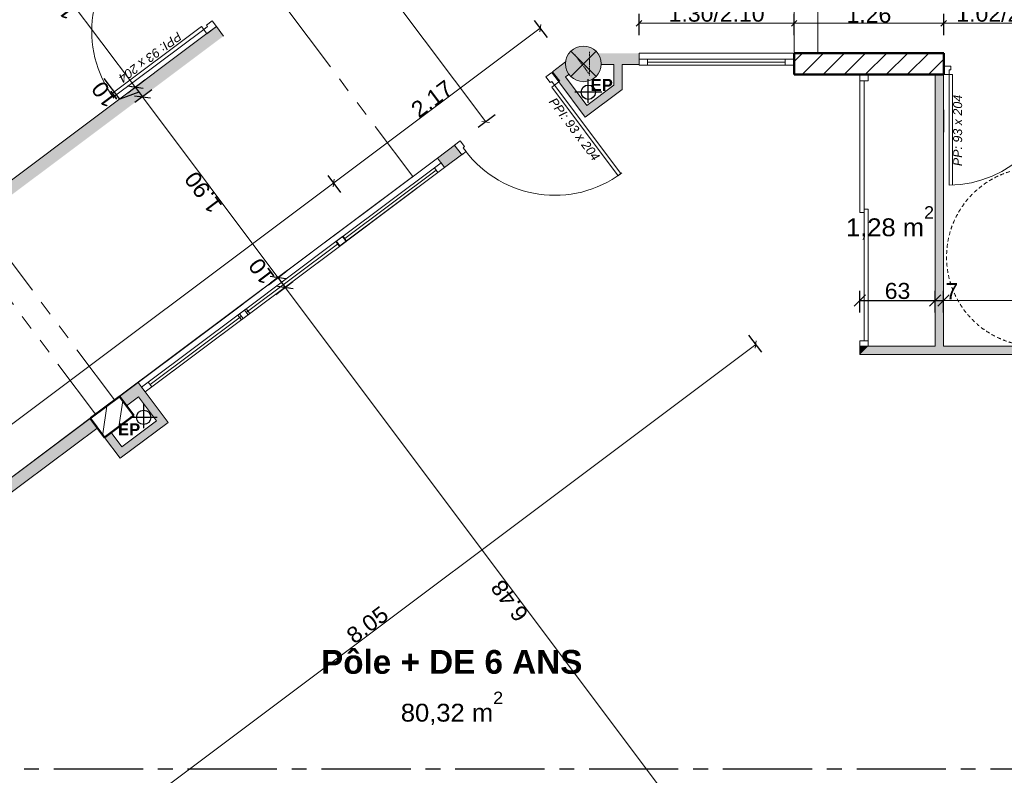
# Model space of a CAD drawing. Extents: x -61922 to 269817, y -51921 to -896.
# Tile 9 of 37: x -45411 to -37133, y -40503 to -34149. Entities that reach past the tile are written whole.
import ezdxf

# ---------------------------------------------------------------- set-up
doc = ezdxf.new("R2010")
doc.units = 0
doc.header["$LTSCALE"] = 0.1
doc.header["$MEASUREMENT"] = 0
for name, pattern in [('AXES2', [1.125, 0.75, -0.125, 0.125, -0.125]), ('Discontinu', [529.166651, 317.499995, -211.666656]), ('FANTOME2', [1.25, 0.625, -0.125, 0.125, -0.125, 0.125, -0.125]), ('Lignes cachées', [195.611112, 141.111112, -54.5])]:
    doc.linetypes.add(name, pattern=pattern)
doc.layers.get('0').update_dxf_attribs({"lineweight": 9})
doc.layers.get('Defpoints').update_dxf_attribs({"lineweight": 9})
for name, color, linetype, lineweight in [('Cloisons', 7, 'Continuous', 9), ('Cotat_ 1_50', 7, 'Continuous', 9), ('Murs Refend', 7, 'Continuous', 9), ('Plomberie Sanitaire', 7, 'Continuous', 9), ('Poteaux', 7, 'Continuous', 9), ('Poutres', 7, 'Continuous', 9), ('Revetement Sols', 7, 'Continuous', 9), ('Texte 2D', 7, 'Continuous', 9), ('Toiture Terrasse', 7, 'Continuous', 9)]:
    doc.layers.add(name, color=color, linetype=linetype, lineweight=lineweight)
doc.styles.add('STYLE_GENERE_2', font='swissc.ttf', dxfattribs={"width": 1.25})
doc.styles.add('STYLE_GENERE_4', font='ariali.ttf')
doc.styles.add('STYLE_GENERE_6', font='arialbd.ttf')
doc.dimstyles.new('COTATION_EN_M', dxfattribs={"dimtxt": 135, "dimasz": 45, "dimexe": 80, "dimexo": 10, "dimgap": 3, "dimtad": 1, "dimlfac": 0.001, "dimzin": 0, "dimdsep": 46, "dimtxsty": 'STYLE_GENERE_2', "dimblk": 'OBLIQUE', "dimcen": 2.5, "dimclrd": 256, "dimclre": 256, "dimclrt": 256, "dimadec": 0, "dimazin": 0, "dimtfac": 1, "dimtix": 1, "dimtmove": 1, "dimatfit": 3, "dimldrblk": 'OBLIQUE', "dimfxl": 100, "dimfxlon": 1, "dimtfillclr": 256, "dimtolj": 1, "dimtzin": 1, "dimlwd": -1, "dimarcsym": 0})
doc.dimstyles.new('COTE CM', dxfattribs={"dimtxt": 135, "dimasz": 95, "dimexe": 80, "dimexo": 10, "dimgap": 10, "dimtad": 1, "dimdec": 0, "dimlfac": 0.1, "dimzin": 0, "dimtxsty": 'STYLE_GENERE_2', "dimblk": 'OBLIQUE', "dimcen": 0.09, "dimclrd": 256, "dimclre": 256, "dimclrt": 256, "dimadec": 0, "dimazin": 0, "dimtfac": 1, "dimtdec": 0, "dimtmove": 1, "dimatfit": 3, "dimfxl": 100, "dimfxlon": 1, "dimtolj": 1, "dimtzin": 0, "dimarcsym": 0})

# ---------------------------------------------------------------- blocks, each defined once
blk = doc.blocks.new('_Oblique')
at = {"color": 0, "linetype": 'ByBlock', "lineweight": -2}
blk.add_line((-0.5, -0.5), (0.5, 0.5), dxfattribs=at)
blk = doc.blocks.new('*D843')
at = {"lineweight": -2, "transparency": 16777216}
for p, q in [((-40204.1, -34279.4), (-40204.1, -34099.4)), ((-38899.2, -34279.4), (-38899.2, -34099.4))]:
    blk.add_line(p, q, dxfattribs=at)
at = {"transparency": 16777216}
blk.add_line((-40204.1, -34179.4), (-38899.2, -34179.4), dxfattribs=at)
at = {"layer": 'Defpoints', "color": 0, "transparency": 16777216}
for p in [(-38899.2, -34179.4), (-40204.1, -34350.8), (-38899.2, -34350.8)]:
    blk.add_point(p, dxfattribs=at)
at = {"transparency": 16777216, "xscale": 45, "yscale": 45, "zscale": 45, "rotation": 180}
blk.add_blockref('_Oblique', (-40204.1, -34179.4), dxfattribs=at)
at = {"transparency": 16777216, "xscale": 45, "yscale": 45, "zscale": 45}
blk.add_blockref('_Oblique', (-38899.2, -34179.4), dxfattribs=at)
at = {"transparency": 16777216, "insert": (-39551.6, -34098.9), "char_height": 135, "attachment_point": 5, "style": 'STYLE_GENERE_2'}
blk.add_mtext('\\A1;1.30/2.10', dxfattribs=at)
blk = doc.blocks.new('*D844')
at = {"lineweight": -2, "transparency": 16777216}
for p, q in [((-38899.2, -34279.4), (-38899.2, -34099.4)), ((-37642.6, -34279.4), (-37642.6, -34099.4))]:
    blk.add_line(p, q, dxfattribs=at)
at = {"transparency": 16777216}
blk.add_line((-38899.2, -34179.4), (-37642.6, -34179.4), dxfattribs=at)
at = {"layer": 'Defpoints', "color": 0, "transparency": 16777216}
for p in [(-37642.6, -34179.4), (-38899.2, -34350.8), (-37642.6, -34350.8)]:
    blk.add_point(p, dxfattribs=at)
at = {"transparency": 16777216, "xscale": 45, "yscale": 45, "zscale": 45, "rotation": 180}
blk.add_blockref('_Oblique', (-38899.2, -34179.4), dxfattribs=at)
at = {"transparency": 16777216, "xscale": 45, "yscale": 45, "zscale": 45}
blk.add_blockref('_Oblique', (-37642.6, -34179.4), dxfattribs=at)
at = {"transparency": 16777216, "insert": (-38270.9, -34107), "char_height": 135, "attachment_point": 5, "style": 'STYLE_GENERE_2'}
blk.add_mtext('\\A1;1.26', dxfattribs=at)
blk = doc.blocks.new('*D845')
at = {"lineweight": -2, "transparency": 16777216}
for p, q in [((-37642.6, -34279.4), (-37642.6, -34099.4)), ((-36622.6, -34279.4), (-36622.6, -34099.4))]:
    blk.add_line(p, q, dxfattribs=at)
at = {"transparency": 16777216}
blk.add_line((-37642.6, -34179.4), (-36622.6, -34179.4), dxfattribs=at)
at = {"layer": 'Defpoints', "color": 0, "transparency": 16777216}
for p in [(-36622.6, -34179.4), (-37642.6, -34350.8), (-36622.6, -34350.8)]:
    blk.add_point(p, dxfattribs=at)
at = {"transparency": 16777216, "xscale": 45, "yscale": 45, "zscale": 45, "rotation": 180}
blk.add_blockref('_Oblique', (-37642.6, -34179.4), dxfattribs=at)
at = {"transparency": 16777216, "xscale": 45, "yscale": 45, "zscale": 45}
blk.add_blockref('_Oblique', (-36622.6, -34179.4), dxfattribs=at)
at = {"transparency": 16777216, "insert": (-37132.6, -34098.9), "char_height": 135, "attachment_point": 5, "style": 'STYLE_GENERE_2'}
blk.add_mtext('\\A1;1.02/2.08', dxfattribs=at)
blk = doc.blocks.new('*D895')
at = {"lineweight": -2, "transparency": 16777216}
for p, q in [((-38346.9, -36610.1), (-38346.9, -36430.1)), ((-37714.1, -36610.1), (-37714.1, -36430.1)), ((-38346.9, -36510.1), (-37714.1, -36510.1))]:
    blk.add_line(p, q, dxfattribs=at)
at = {"layer": 'Defpoints', "color": 0, "transparency": 16777216}
for p in [(-37714.1, -36510.1), (-37714.1, -36894.7), (-38346.9, -36964.7)]:
    blk.add_point(p, dxfattribs=at)
at = {"lineweight": -2, "transparency": 16777216, "xscale": 95, "yscale": 95, "zscale": 95, "rotation": 180}
blk.add_blockref('_Oblique', (-38346.9, -36510.1), dxfattribs=at)
at = {"lineweight": -2, "transparency": 16777216, "xscale": 95, "yscale": 95, "zscale": 95}
blk.add_blockref('_Oblique', (-37714.1, -36510.1), dxfattribs=at)
at = {"transparency": 16777216, "insert": (-38030.5, -36430.8), "char_height": 135, "attachment_point": 5, "style": 'STYLE_GENERE_2'}
blk.add_mtext('\\A1;63', dxfattribs=at)
blk = doc.blocks.new('*D896')
at = {"lineweight": -2, "transparency": 16777216}
for p, q in [((-37714.1, -36610.1), (-37714.1, -36430.1)), ((-37644.1, -36610.1), (-37644.1, -36430.1)), ((-37714.1, -36510.1), (-37644.1, -36510.1))]:
    blk.add_line(p, q, dxfattribs=at)
at = {"layer": 'Defpoints', "color": 0, "transparency": 16777216}
for p in [(-37644.1, -36510.1), (-37714.1, -36894.7), (-37644.1, -36894.7)]:
    blk.add_point(p, dxfattribs=at)
at = {"lineweight": -2, "transparency": 16777216, "xscale": 95, "yscale": 95, "zscale": 95, "rotation": 180}
blk.add_blockref('_Oblique', (-37714.1, -36510.1), dxfattribs=at)
at = {"lineweight": -2, "transparency": 16777216, "xscale": 95, "yscale": 95, "zscale": 95}
blk.add_blockref('_Oblique', (-37644.1, -36510.1), dxfattribs=at)
at = {"transparency": 16777216, "insert": (-37574.5, -36432), "char_height": 135, "attachment_point": 5, "style": 'STYLE_GENERE_2'}
blk.add_mtext('\\A1;7', dxfattribs=at)
blk = doc.blocks.new('*D897')
at = {"lineweight": -2, "transparency": 16777216}
for p, q in [((-37644.1, -36610.1), (-37644.1, -36430.1)), ((-35576.6, -36610.1), (-35576.6, -36430.1))]:
    blk.add_line(p, q, dxfattribs=at)
at = {"transparency": 16777216}
blk.add_line((-37644.1, -36510.1), (-35576.6, -36510.1), dxfattribs=at)
at = {"layer": 'Defpoints', "color": 0, "transparency": 16777216}
for p in [(-35576.6, -36510.1), (-37644.1, -36894.7), (-35576.6, -36894.7)]:
    blk.add_point(p, dxfattribs=at)
at = {"transparency": 16777216, "xscale": 45, "yscale": 45, "zscale": 45, "rotation": 180}
blk.add_blockref('_Oblique', (-37644.1, -36510.1), dxfattribs=at)
at = {"transparency": 16777216, "xscale": 45, "yscale": 45, "zscale": 45}
blk.add_blockref('_Oblique', (-35576.6, -36510.1), dxfattribs=at)
at = {"transparency": 16777216, "insert": (-36610.4, -36437.7), "char_height": 135, "attachment_point": 5, "style": 'STYLE_GENERE_2'}
blk.add_mtext('\\A1;2.07', dxfattribs=at)
blk = doc.blocks.new('*D925')
at = {"lineweight": -2, "ltscale": 10, "transparency": 16777216}
for p, q in [((-42710.6, -35601.9), (-42818.6, -35457.9)), ((-49563.8, -40740), (-49671.7, -40596))]:
    blk.add_line(p, q, dxfattribs=at)
at = {"ltscale": 10, "transparency": 16777216}
blk.add_line((-49623.8, -40660), (-42770.6, -35521.9), dxfattribs=at)
at = {"layer": 'Defpoints', "color": 0, "ltscale": 10, "transparency": 16777216}
for p in [(-42770.6, -35521.9), (-42557.4, -35806.2), (-49410.6, -40944.3)]:
    blk.add_point(p, dxfattribs=at)
at = {"ltscale": 10, "transparency": 16777216, "xscale": 45, "yscale": 45, "zscale": 45}
for p, rotation in [((-42770.6, -35521.9), 36.86038092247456), ((-49623.8, -40660), 216.8603809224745)]:
    blk.add_blockref('_Oblique', p, dxfattribs=dict(at, rotation=rotation))
at = {"ltscale": 10, "transparency": 16777216, "insert": (-46240.5, -38033.1), "char_height": 135, "attachment_point": 5, "rotation": 36.86038, "style": 'STYLE_GENERE_2'}
blk.add_mtext('\\A1;8.57', dxfattribs=at)
blk = doc.blocks.new('*D937')
at = {"lineweight": -2, "ltscale": 10, "transparency": 16777216}
for p, q in [((-45537.1, -33086.2), (-45681.1, -33194.2)), ((-44358.7, -34658), (-44502.7, -34766))]:
    blk.add_line(p, q, dxfattribs=at)
at = {"ltscale": 10, "transparency": 16777216}
blk.add_line((-45617.1, -33146.2), (-44438.7, -34718), dxfattribs=at)
at = {"layer": 'Defpoints', "color": 0, "ltscale": 10, "transparency": 16777216}
for p in [(-44484.7, -32297.1), (-43836.6, -34266.6), (-44438.7, -34718)]:
    blk.add_point(p, dxfattribs=at)
at = {"ltscale": 10, "transparency": 16777216, "xscale": 45, "yscale": 45, "zscale": 45}
for p, rotation in [((-45617.1, -33146.2), 126.8603809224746), ((-44438.7, -34718), 306.8603809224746)]:
    blk.add_blockref('_Oblique', p, dxfattribs=dict(at, rotation=rotation))
at = {"ltscale": 10, "transparency": 16777216, "insert": (-45085.8, -33975.5), "char_height": 135, "attachment_point": 5, "rotation": 126.86038, "style": 'STYLE_GENERE_2'}
blk.add_mtext('\\A1;1.96', dxfattribs=at)
blk = doc.blocks.new('*D938')
at = {"lineweight": -2, "ltscale": 10, "transparency": 16777216}
for p, q in [((-44569.9, -34816.9), (-44699.7, -34643.8)), ((-44358.7, -34658), (-44502.7, -34766)), ((-44408.8, -34757.8), (-44569.9, -34816.9)), ((-44299, -34737.7), (-44443, -34845.6)), ((-44438.7, -34718), (-44379, -34797.6))]:
    blk.add_line(p, q, dxfattribs=at)
at = {"layer": 'Defpoints', "color": 0, "ltscale": 10, "transparency": 16777216}
for p in [(-43836.6, -34266.6), (-43697, -34286.3), (-44379, -34797.6)]:
    blk.add_point(p, dxfattribs=at)
at = {"lineweight": -2, "ltscale": 10, "transparency": 16777216, "xscale": 95, "yscale": 95, "zscale": 95}
for p, rotation in [((-44438.7, -34718), 126.8603809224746), ((-44379, -34797.6), 306.8603809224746)]:
    blk.add_blockref('_Oblique', p, dxfattribs=dict(at, rotation=rotation))
at = {"ltscale": 10, "transparency": 16777216, "insert": (-44698.2, -34777.9), "char_height": 135, "attachment_point": 5, "rotation": 126.86038, "style": 'STYLE_GENERE_2'}
blk.add_mtext('\\A1;10', dxfattribs=at)
blk = doc.blocks.new('*D939')
at = {"lineweight": -2, "ltscale": 10, "transparency": 16777216}
for p, q in [((-44299, -34737.7), (-44443, -34845.6)), ((-43159.4, -36257.6), (-43303.4, -36365.6))]:
    blk.add_line(p, q, dxfattribs=at)
at = {"ltscale": 10, "transparency": 16777216}
blk.add_line((-44379, -34797.6), (-43239.4, -36317.6), dxfattribs=at)
at = {"layer": 'Defpoints', "color": 0, "ltscale": 10, "transparency": 16777216}
for p in [(-43697, -34286.3), (-42557.4, -35806.2), (-43239.4, -36317.6)]:
    blk.add_point(p, dxfattribs=at)
at = {"ltscale": 10, "transparency": 16777216, "xscale": 45, "yscale": 45, "zscale": 45}
for p, rotation in [((-44379, -34797.6), 126.8603809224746), ((-43239.4, -36317.6), 306.8603809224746)]:
    blk.add_blockref('_Oblique', p, dxfattribs=dict(at, rotation=rotation))
at = {"ltscale": 10, "transparency": 16777216, "insert": (-43867.1, -35601), "char_height": 135, "attachment_point": 5, "rotation": 126.86038, "style": 'STYLE_GENERE_2'}
blk.add_mtext('\\A1;1.90', dxfattribs=at)
blk = doc.blocks.new('*D940')
at = {"lineweight": -2, "ltscale": 10, "transparency": 16777216}
for p, q in [((-43319.4, -36377.6), (-43175.4, -36269.6)), ((-43239.4, -36317.6), (-43177.9, -36399.6)), ((-43257.9, -36459.6), (-43113.9, -36351.7))]:
    blk.add_line(p, q, dxfattribs=at)
at = {"layer": 'Defpoints', "color": 0, "ltscale": 10, "transparency": 16777216}
for p in [(-43177.9, -36399.6), (-44415.9, -37199.6), (-44354.3, -37281.7)]:
    blk.add_point(p, dxfattribs=at)
at = {"lineweight": -2, "ltscale": 10, "transparency": 16777216, "xscale": 95, "yscale": 95, "zscale": 95}
for p, rotation in [((-43239.4, -36317.6), 126.8603809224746), ((-43177.9, -36399.6), 306.8603809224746)]:
    blk.add_blockref('_Oblique', p, dxfattribs=dict(at, rotation=rotation))
at = {"ltscale": 10, "transparency": 16777216, "insert": (-43377.7, -36265.3), "char_height": 135, "attachment_point": 5, "rotation": 126.86038, "style": 'STYLE_GENERE_2'}
blk.add_mtext('\\A1;10', dxfattribs=at)
blk = doc.blocks.new('*D941')
at = {"lineweight": -2, "ltscale": 10, "transparency": 16777216}
for p, q in [((-43257.9, -36459.6), (-43113.9, -36351.7)), ((-39210.3, -41524.8), (-39354.4, -41632.8))]:
    blk.add_line(p, q, dxfattribs=at)
at = {"ltscale": 10, "transparency": 16777216}
blk.add_line((-43177.9, -36399.6), (-39290.4, -41584.8), dxfattribs=at)
at = {"layer": 'Defpoints', "color": 0, "ltscale": 10, "transparency": 16777216}
for p in [(-44354.3, -37281.7), (-39068.2, -41418.2), (-39290.4, -41584.8)]:
    blk.add_point(p, dxfattribs=at)
at = {"ltscale": 10, "transparency": 16777216, "xscale": 45, "yscale": 45, "zscale": 45}
for p, rotation in [((-43177.9, -36399.6), 126.8603809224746), ((-39290.4, -41584.8), 306.8603809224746)]:
    blk.add_blockref('_Oblique', p, dxfattribs=dict(at, rotation=rotation))
at = {"ltscale": 10, "transparency": 16777216, "insert": (-41292, -39035.6), "char_height": 135, "attachment_point": 5, "rotation": 126.86038, "style": 'STYLE_GENERE_2'}
blk.add_mtext('\\A1;6.48', dxfattribs=at)
blk = doc.blocks.new('*D945')
at = {"lineweight": -2, "ltscale": 10, "transparency": 16777216}
for p, q in [((-49175.8, -32475.2), (-49319.8, -32583.2)), ((-46395, -36184.1), (-46539, -36292.1))]:
    blk.add_line(p, q, dxfattribs=at)
at = {"ltscale": 10, "transparency": 16777216}
blk.add_line((-49255.8, -32535.2), (-46475, -36244.1), dxfattribs=at)
at = {"layer": 'Defpoints', "color": 0, "ltscale": 10, "transparency": 16777216}
for p in [(671.9, -896.2), (-48934.3, -32294.2), (-46475, -36244.1)]:
    blk.add_point(p, dxfattribs=at)
at = {"ltscale": 10, "transparency": 16777216, "xscale": 45, "yscale": 45, "zscale": 45}
for p, rotation in [((-49255.8, -32535.2), 126.8603809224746), ((-46475, -36244.1), 306.8603809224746)]:
    blk.add_blockref('_Oblique', p, dxfattribs=dict(at, rotation=rotation))
at = {"ltscale": 10, "transparency": 16777216, "insert": (-47923.2, -34433), "char_height": 135, "attachment_point": 5, "rotation": 126.86038, "style": 'STYLE_GENERE_2'}
blk.add_mtext('\\A1;4.64', dxfattribs=at)
blk = doc.blocks.new('*D946')
at = {"lineweight": -2, "ltscale": 10, "transparency": 16777216}
for p, q in [((-40974, -34299.9), (-41081.9, -34155.9)), ((-42710.6, -35601.9), (-42818.6, -35457.9))]:
    blk.add_line(p, q, dxfattribs=at)
at = {"ltscale": 10, "transparency": 16777216}
blk.add_line((-42770.6, -35521.9), (-41034, -34219.9), dxfattribs=at)
at = {"layer": 'Defpoints', "color": 0, "ltscale": 10, "transparency": 16777216}
for p in [(-41034, -34219.9), (-40820.8, -34504.2), (-42557.4, -35806.2)]:
    blk.add_point(p, dxfattribs=at)
at = {"ltscale": 10, "transparency": 16777216, "xscale": 45, "yscale": 45, "zscale": 45}
for p, rotation in [((-41034, -34219.9), 36.86038092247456), ((-42770.6, -35521.9), 216.8603809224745)]:
    blk.add_blockref('_Oblique', p, dxfattribs=dict(at, rotation=rotation))
at = {"ltscale": 10, "transparency": 16777216, "insert": (-41944.9, -34814.1), "char_height": 135, "attachment_point": 5, "rotation": 36.86038, "style": 'STYLE_GENERE_2'}
blk.add_mtext('\\A1;2.17', dxfattribs=at)
blk = doc.blocks.new('*D949')
at = {"lineweight": -2, "ltscale": 10, "transparency": 16777216}
for p, q in [((-43888.6, -31979.9), (-43744.6, -31871.9)), ((-41413.1, -34948.3), (-41557.1, -35056.3))]:
    blk.add_line(p, q, dxfattribs=at)
at = {"ltscale": 10, "transparency": 16777216}
blk.add_line((-43808.6, -31919.9), (-41493.1, -35008.3), dxfattribs=at)
at = {"layer": 'Defpoints', "color": 0, "ltscale": 10, "transparency": 16777216}
for p in [(-44423.2, -32380.7), (-41147.1, -34748.8), (-41493.1, -35008.3)]:
    blk.add_point(p, dxfattribs=at)
at = {"ltscale": 10, "transparency": 16777216, "xscale": 45, "yscale": 45, "zscale": 45}
for p, rotation in [((-43808.6, -31919.9), 126.8603809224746), ((-41493.1, -35008.3), 306.8603809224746)]:
    blk.add_blockref('_Oblique', p, dxfattribs=dict(at, rotation=rotation))
at = {"ltscale": 10, "transparency": 16777216, "insert": (-42708.7, -33507.5), "char_height": 135, "attachment_point": 5, "rotation": 126.86038, "style": 'STYLE_GENERE_2'}
blk.add_mtext('\\A1;3.86', dxfattribs=at)
blk = doc.blocks.new('*D955')
at = {"lineweight": -2, "ltscale": 10, "transparency": 16777216}
for p, q in [((-39282.5, -36800.6), (-39174.6, -36944.6)), ((-45605.2, -41790.9), (-45713.2, -41646.9))]:
    blk.add_line(p, q, dxfattribs=at)
at = {"ltscale": 10, "transparency": 16777216}
blk.add_line((-45665.2, -41710.9), (-39222.6, -36880.6), dxfattribs=at)
at = {"layer": 'Defpoints', "color": 0, "ltscale": 10, "transparency": 16777216}
for p in [(-40656.3, -34968.3), (-39222.6, -36880.6), (-45499.5, -41931.9)]:
    blk.add_point(p, dxfattribs=at)
at = {"ltscale": 10, "transparency": 16777216, "xscale": 45, "yscale": 45, "zscale": 45}
for p, rotation in [((-39222.6, -36880.6), 36.86038092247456), ((-45665.2, -41710.9), 216.8603809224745)]:
    blk.add_blockref('_Oblique', p, dxfattribs=dict(at, rotation=rotation))
at = {"ltscale": 10, "transparency": 16777216, "insert": (-42487.2, -39237.9), "char_height": 135, "attachment_point": 5, "rotation": 36.86038, "style": 'STYLE_GENERE_2'}
blk.add_mtext('\\A1;8.05', dxfattribs=at)

msp = doc.modelspace()

# ---------------------------------------------------------------- hatches: boundary and pattern name
at = {"layer": 'Cloisons', "linetype": 'Continuous', "lineweight": 60}
for points in [[(-45812.18, -35747.174), (-45752.193, -35827.184), (-43696.983, -34286.309), (-43836.897, -34266.224)], [(-43836.897, -34266.224), (-43696.983, -34286.309), (-43756.556, -34206.679), (-43836.628, -34266.584)], [(-40521.653, -34526.671), (-40521.653, -34520.243), (-40522.672, -34526.671)], [(-40344.74, -34734.73), (-40344.74, -34526.671), (-40414.74, -34526.671), (-40414.74, -34699.723)], [(-40878.241, -34672.276), (-40656.29, -34968.312), (-40642.274, -34870.315), (-40822.234, -34630.285)], [(-40414.74, -34699.723), (-40642.274, -34870.315), (-40656.29, -34968.312), (-40344.74, -34734.73)], [(-38276.935, -36893.37), (-38346.935, -36893.37), (-38346.935, -36964.662), (-38276.935, -36894.662)], [(-38276.935, -36894.662), (-38346.935, -36964.662), (-36380.551, -36964.662), (-36380.551, -36894.662)], [(-44572.543, -37317.059), (-44512.556, -37397.069), (-44355.94, -37279.647), (-44415.926, -37199.637)], [(-44411.947, -37321.638), (-44261.98, -37521.663), (-44163.982, -37535.679), (-44355.94, -37279.647)], [(-45681.478, -38148.473), (-45621.491, -38228.482), (-44752.586, -37577.029), (-44812.573, -37497.019)], [(-44261.98, -37521.663), (-44552.673, -37739.607), (-44566.689, -37837.605), (-44163.982, -37535.679)], [(-44698.66, -37661.583), (-44697.715, -37662.844), (-44691.654, -37658.299), (-44692.599, -37657.039)]]:
    msp.add_hatch(color=7, dxfattribs=at).paths.add_polyline_path(points, flags=0)
for points in [[(-40563.604, -34430.797), (-40520.612, -34530.797), (-40204.062, -34530.797), (-40204.062, -34430.797)], [(-40853.025, -34528.386), (-40793.038, -34608.396), (-40793.02, -34608.382), (-40774.336, -34594.374), (-40821.653, -34520.243), (-40811.027, -34496.898)], [(-40938.228, -34592.266), (-40878.241, -34672.276), (-40793.038, -34608.396), (-40853.025, -34528.386)], [(-37644.128, -36894.662), (-37642.558, -34610.797), (-37714.128, -34610.797), (-37714.128, -36894.662)], [(-41898.347, -35312.106), (-41838.36, -35392.116), (-41694.342, -35284.14), (-41754.329, -35204.13)], [(-44642.963, -37619.255), (-44698.88, -37661.096), (-44566.689, -37837.605), (-44552.673, -37739.607)]]:
    msp.add_hatch(color=7, dxfattribs=at).paths.add_polyline_path(points)
at = {"layer": 'Murs Refend', "linetype": 'Continuous', "lineweight": 9}
h = msp.add_hatch(dxfattribs=at)
h.set_pattern_fill('ANSI31', scale=1000, style=0)
h.set_pattern_definition([(45, (-49431.77, -45033.68), (-88.3883, 88.3883), [])])
h.paths.add_polyline_path([(-37642.558, -34610.797), (-37642.558, -34430.797), (-38899.181, -34430.797), (-38899.181, -34610.797)], flags=0)
at = {"layer": 'Poteaux', "linetype": 'Continuous', "lineweight": 15}
msp.add_hatch(color=7, dxfattribs=at).paths.add_polyline_path([(-40521.653, -34520.243, 0.41421356), (-40671.653, -34370.243, 0.41421356), (-40821.653, -34520.243, 0.41421356), (-40671.653, -34670.243, 0.41421356)], flags=0)
h = msp.add_hatch(dxfattribs=at)
h.set_pattern_fill('ANSI31', scale=1000, style=0)
h.set_pattern_definition([(81.8604, (-49431.77, -45033.68), (-123.7407, 17.6982), [])])
h.paths.add_polyline_path([(-44451.624, -37478.339), (-44571.598, -37318.319), (-44811.627, -37498.28), (-44691.654, -37658.299)], flags=0)

# ---------------------------------------------------------------- linework, layer by layer
at = {"lineweight": 50}
for p, q in [((-38899.181, -34430.797), (-38899.181, -34610.797)), ((-37642.558, -34430.797), (-38899.181, -34430.797)), ((-37642.558, -34610.797), (-37642.558, -34430.797)), ((-38899.181, -34610.797), (-37642.558, -34610.797)), ((-44572.543, -37317.059), (-44812.573, -37497.019)), ((-44451.624, -37478.339), (-44572.543, -37317.059)), ((-44698.695, -37661.28), (-44451.624, -37478.339)), ((-44818.847, -37500.705), (-44697.928, -37661.986))]:
    msp.add_line(p, q, dxfattribs=at)
at = {"linetype": 'AXES2', "lineweight": 30, "ltscale": 10000}
msp.add_line((-22998.781, -40452.808), (-60982.99, -40452.808), dxfattribs=at)
at = {"layer": 'Cloisons'}
for p, q in [((-43792.499, -34158.637), (-43840.542, -34194.579)), ((-43756.556, -34206.679), (-43792.499, -34158.637)), ((-44641.553, -34775.114), (-43881.556, -34206.53)), ((-43863.585, -34230.552), (-44624.221, -34799.614)), ((-43881.556, -34206.53), (-43863.585, -34230.552)), ((-43831.556, -34206.59), (-43863.585, -34230.552)), ((-43863.585, -34230.552), (-43836.628, -34266.584)), ((-43840.542, -34194.579), (-43831.556, -34206.59)), ((-43756.556, -34206.679), (-43836.628, -34266.584)), ((-43836.628, -34266.584), (-43828.621, -34260.594)), ((-43828.621, -34260.594), (-43764.564, -34212.67)), ((-43764.564, -34212.67), (-43756.556, -34206.679)), ((-38904.062, -34430.797), (-40204.062, -34430.797)), ((-40204.062, -34430.797), (-38904.062, -34430.797)), ((-40134.062, -34480.797), (-38974.062, -34480.797)), ((-40134.062, -34505.797), (-38974.062, -34505.797)), ((-40938.228, -34592.266), (-40986.234, -34628.258)), ((-40134.062, -34530.797), (-38974.062, -34530.797)), ((-40986.234, -34628.258), (-40950.241, -34676.264)), ((-40938.24, -34667.266), (-40914.245, -34699.27)), ((-40914.245, -34699.27), (-40878.241, -34672.276)), ((-38346.935, -34663.643), (-38346.935, -34610.797)), ((-38331.935, -34663.643), (-38346.935, -34663.643)), ((-38311.935, -34663.643), (-38346.935, -34663.643)), ((-38346.935, -34663.643), (-38346.935, -35771.007)), ((-38276.935, -34663.643), (-38331.935, -34663.643)), ((-38311.935, -35771.007), (-38311.935, -34663.643)), ((-38276.935, -34610.797), (-38276.935, -34663.643)), ((-40380.372, -35461.358), (-40938.248, -34717.266)), ((-40914.245, -34699.27), (-40356.369, -35443.362)), ((-41754.329, -35204.13), (-41706.323, -35168.138)), ((-41706.323, -35168.138), (-41670.331, -35216.144)), ((-41658.338, -35257.146), (-41694.342, -35284.14)), ((-41670.331, -35216.144), (-41682.333, -35225.142)), ((-41682.333, -35225.142), (-41658.338, -35257.146)), ((-41898.347, -35312.106), (-42778.457, -35971.96)), ((-42778.457, -35971.96), (-41898.347, -35312.106)), ((-41898.347, -35312.106), (-42778.457, -35971.96)), ((-42718.47, -36051.97), (-41838.36, -35392.116)), ((-41924.361, -35394.102), (-42692.456, -35969.974)), ((-41909.364, -35414.104), (-42677.46, -35989.977)), ((-41894.367, -35434.107), (-42662.463, -36009.979)), ((-40356.369, -35443.362), (-40380.372, -35461.358)), ((-38311.935, -35741.007), (-38311.935, -36848.37)), ((-38276.935, -36848.37), (-38276.935, -35741.007)), ((-42727.142, -35933.487), (-43607.251, -36593.341)), ((-43607.251, -36593.341), (-42727.142, -35933.487)), ((-42727.142, -35933.487), (-43607.251, -36593.341)), ((-42697.148, -35973.492), (-42753.155, -36015.483)), ((-42692.456, -35969.974), (-42748.463, -36011.965)), ((-42718.47, -36051.97), (-42662.463, -36009.979)), ((-42667.155, -36013.497), (-42697.148, -35973.492)), ((-42662.463, -36009.979), (-42692.456, -35969.974)), ((-43547.264, -36673.351), (-42667.155, -36013.497)), ((-42753.155, -36015.483), (-43521.251, -36591.355)), ((-42738.158, -36035.485), (-43506.254, -36611.357)), ((-42723.162, -36055.488), (-43491.257, -36631.36)), ((-42753.155, -36015.483), (-42723.162, -36055.488)), ((-42748.463, -36011.965), (-42718.47, -36051.97)), ((-42723.162, -36055.488), (-42667.155, -36013.497)), ((-43535.817, -36539.784), (-44415.926, -37199.637)), ((-43535.817, -36539.784), (-44415.926, -37199.637)), ((-43561.83, -36621.779), (-43505.823, -36579.788)), ((-43505.823, -36579.788), (-43475.83, -36619.793)), ((-44355.94, -37279.647), (-43475.83, -36619.793)), ((-44329.926, -37197.652), (-43561.83, -36621.779)), ((-44314.929, -37217.654), (-43546.834, -36641.782)), ((-44299.933, -37237.657), (-43531.837, -36661.784)), ((-43521.251, -36591.355), (-43577.258, -36633.346)), ((-43577.258, -36633.346), (-43547.264, -36673.351)), ((-43531.837, -36661.784), (-43561.83, -36621.779)), ((-43547.264, -36673.351), (-43491.257, -36631.36)), ((-43475.83, -36619.793), (-43531.837, -36661.784)), ((-43491.257, -36631.36), (-43521.251, -36591.355)), ((-38331.935, -36848.37), (-38346.935, -36848.37)), ((-38346.935, -36848.37), (-38346.935, -36893.37)), ((-38276.935, -36848.37), (-38331.935, -36848.37)), ((-38311.935, -36848.37), (-38276.935, -36848.37)), ((-38276.935, -36893.37), (-38276.935, -36848.37))]:
    msp.add_line(p, q, dxfattribs=at)
at = {"layer": 'Cloisons', "color": 7, "linetype": 'Continuous'}
for p, q in [((-43836.897, -34266.224), (-45812.18, -35747.174)), ((-43696.983, -34286.309), (-43756.556, -34206.679)), ((-40204.062, -34530.797), (-40204.062, -34430.797)), ((-38899.181, -34430.797), (-38904.062, -34430.797)), ((-38899.181, -34530.797), (-38899.181, -34430.797)), ((-40820.795, -34504.222), (-40930.227, -34586.267)), ((-40870.24, -34666.277), (-40930.227, -34586.267)), ((-40521.791, -34526.671), (-40414.74, -34526.671)), ((-40414.74, -34526.671), (-40414.74, -34699.723)), ((-40344.74, -34734.73), (-40344.74, -34526.671)), ((-40344.74, -34526.671), (-40205.103, -34526.671)), ((-38904.062, -34530.797), (-38899.181, -34530.797)), ((-40878.241, -34672.276), (-40656.29, -34968.312)), ((-40822.234, -34630.285), (-40793.024, -34608.385)), ((-40642.274, -34870.315), (-40822.234, -34630.285)), ((-37714.128, -34618.862), (-37714.128, -36894.662)), ((-37644.128, -36894.662), (-37644.128, -34618.862)), ((-40656.29, -34968.312), (-40344.74, -34734.73)), ((-40414.74, -34699.723), (-40642.274, -34870.315)), ((-41746.328, -35198.131), (-41898.347, -35312.106)), ((-41838.36, -35392.116), (-41898.347, -35312.106)), ((-41838.36, -35392.116), (-41686.341, -35278.141)), ((-38346.935, -36893.37), (-38276.935, -36893.37)), ((-38346.935, -36893.37), (-38346.935, -36964.662)), ((-38276.935, -36894.662), (-38276.935, -36893.37)), ((-37714.128, -36894.662), (-38276.935, -36894.662)), ((-36309.302, -36894.662), (-37644.128, -36894.662)), ((-38346.935, -36964.662), (-36380.551, -36964.662)), ((-44415.926, -37199.637), (-45681.478, -38148.473)), ((-44355.94, -37279.647), (-44415.926, -37199.637)), ((-44512.556, -37397.069), (-44411.947, -37321.638)), ((-44411.947, -37321.638), (-44261.98, -37521.663)), ((-44163.982, -37535.679), (-44355.94, -37279.647)), ((-45621.491, -38228.482), (-44752.586, -37577.029)), ((-44566.689, -37837.605), (-44163.982, -37535.679)), ((-44261.98, -37521.663), (-44552.673, -37739.607)), ((-44692.599, -37657.039), (-44698.66, -37661.583)), ((-44698.66, -37661.583), (-44566.689, -37837.605)), ((-44552.673, -37739.607), (-44641.708, -37620.853))]:
    msp.add_line(p, q, dxfattribs=at)
at = {"layer": 'Cloisons', "color": 59, "linetype": 'Continuous', "lineweight": 20}
for p, q in [((-40204.062, -34530.797), (-40204.062, -34480.797)), ((-40204.062, -34480.797), (-40134.062, -34480.797)), ((-40134.062, -34480.797), (-40134.062, -34530.797)), ((-38974.062, -34530.797), (-38974.062, -34480.797)), ((-38974.062, -34480.797), (-38899.181, -34480.797)), ((-40932.229, -34600.267), (-40938.228, -34592.266)), ((-40884.24, -34664.275), (-40932.229, -34600.267)), ((-40134.062, -34530.797), (-40204.062, -34530.797)), ((-38904.062, -34530.797), (-38974.062, -34530.797)), ((-40950.241, -34676.264), (-40938.24, -34667.266)), ((-40878.241, -34672.276), (-40884.24, -34664.275)), ((-40938.248, -34717.266), (-40914.245, -34699.27)), ((-41748.331, -35212.131), (-41754.329, -35204.13)), ((-41700.341, -35276.139), (-41748.331, -35212.131)), ((-41694.342, -35284.14), (-41700.341, -35276.139)), ((-41868.354, -35352.111), (-41924.361, -35394.102)), ((-41924.361, -35394.102), (-41894.367, -35434.107)), ((-41894.367, -35434.107), (-41838.36, -35392.116)), ((-41838.36, -35392.116), (-41868.354, -35352.111)), ((-38276.935, -35741.007), (-38311.935, -35741.007)), ((-38346.935, -35771.007), (-38311.935, -35771.007)), ((-38346.935, -36893.37), (-38336.935, -36893.37)), ((-38336.935, -36893.37), (-38286.935, -36893.37)), ((-38286.935, -36893.37), (-38276.935, -36893.37)), ((-44385.933, -37239.642), (-44329.926, -37197.652)), ((-44355.94, -37279.647), (-44385.933, -37239.642)), ((-44299.933, -37237.657), (-44355.94, -37279.647)), ((-44329.926, -37197.652), (-44299.933, -37237.657))]:
    msp.add_line(p, q, dxfattribs=at)
at = {"layer": 'Cloisons'}
for centre, start, end in [((-43865.602, -34244.55), 126.8016247, 216.8016247), ((-40912.739, -34685.7), 216.8603809, 306.8603809)]:
    msp.add_arc(centre, 940, start, end, dxfattribs=at)
at = {"layer": 'Cotat_ 1_50', "color": 7, "linetype": 'Continuous', "lineweight": 20}
msp.add_line((-37642.558, -34907.857), (-37642.558, -35095.357), dxfattribs=at)
msp.add_line((-37642.558, -34907.857), (-37642.558, -35095.357), dxfattribs=at)
at = {"layer": 'Murs Refend', "color": 7, "linetype": 'Continuous'}
for p, q in [((-37642.558, -34430.797), (-38899.181, -34430.797)), ((-38899.181, -34430.797), (-38899.181, -34610.797)), ((-37642.558, -34430.797), (-37642.558, -34610.797)), ((-38899.181, -34610.797), (-37642.558, -34610.797))]:
    msp.add_line(p, q, dxfattribs=at)
at = {"layer": 'Murs Refend', "color": 59, "linetype": 'Continuous', "lineweight": 20}
for p, q in [((-37642.558, -34550.797), (-37642.558, -34540.797)), ((-37642.558, -34600.797), (-37642.558, -34550.797)), ((-37642.558, -34610.797), (-37642.558, -34600.797))]:
    msp.add_line(p, q, dxfattribs=at)
at = {"layer": 'Murs Refend'}
for p, q in [((-37642.558, -34540.797), (-37582.558, -34540.797)), ((-37582.558, -34570.797), (-37597.558, -34570.797)), ((-37597.558, -34570.797), (-37597.558, -34610.797)), ((-37582.558, -34540.797), (-37582.558, -34570.797)), ((-37597.558, -34610.797), (-37642.558, -34610.797)), ((-37567.558, -34610.797), (-37597.558, -34610.797)), ((-37597.558, -34610.797), (-37597.558, -35540.797)), ((-37567.558, -35540.797), (-37567.558, -34610.797))]:
    msp.add_line(p, q, dxfattribs=at)
msp.add_arc((-37607.799, -34601.128), 940.24, 270.6240368, 359.9938913, dxfattribs=at)
at = {"layer": 'Plomberie Sanitaire', "linetype": 'Discontinu'}
msp.add_circle((-36868.129, -36143.688), 750, dxfattribs=at)
at = {"layer": 'Poteaux', "color": 7, "linetype": 'Continuous', "lineweight": 20}
for p, q in [((-40565.587, -34626.309), (-40777.719, -34414.177)), ((-40565.587, -34414.177), (-40777.719, -34626.309))]:
    msp.add_line(p, q, dxfattribs=at)
at = {"layer": 'Poteaux', "color": 7, "linetype": 'Continuous'}
msp.add_circle((-40671.653, -34520.243), 150, dxfattribs=at)
at = {"layer": 'Poutres', "color": 7, "linetype": 'FANTOME2', "ltscale": 10000}
for p, q in [((-38900.222, -27755.357), (-38900.222, -34418.471)), ((-38700.222, -27755.357), (-38700.222, -34418.533)), ((-46172.926, -30045.591), (-42106.792, -35468.385)), ((-48678.693, -31924.253), (-44612.552, -37347.055)), ((-48838.707, -32044.235), (-44772.572, -37467.029))]:
    msp.add_line(p, q, dxfattribs=at)
at = {"layer": 'Poutres', "color": 7, "linetype": 'Lignes cachées', "lineweight": 20}
for p, q in [((-40620.371, -34417.936), (-40620.433, -34617.936)), ((-40742.511, -34445.529), (-40622.538, -34605.549))]:
    msp.add_line(p, q, dxfattribs=at)
at = {"layer": 'Poutres'}
for p, q in [((-42106.792, -35468.385), (-44612.552, -37347.055)), ((-44772.572, -37467.029), (-47773.034, -39716.597))]:
    msp.add_line(p, q, dxfattribs=at)
at = {"layer": 'Toiture Terrasse', "color": 7, "linetype": 'Continuous', "lineweight": 25}
for p, q in [((-40630.759, -34848.57), (-40630.759, -34649.148)), ((-40516.963, -34758.921), (-40744.556, -34758.921)), ((-44368.565, -37582.68), (-44368.565, -37383.258)), ((-44254.768, -37493.031), (-44482.362, -37493.031))]:
    msp.add_line(p, q, dxfattribs=at)
for centre in [(-40630.811, -34758.921), (-44368.617, -37493.031)]:
    msp.add_circle(centre, 60, dxfattribs=at)

# ---------------------------------------------------------------- texts
at = {"layer": 'Cloisons', "char_height": 75, "attachment_point": 7, "style": 'STYLE_GENERE_4'}
for insert, rotation in [((-44085.138, -34245.286), 216.8016247), ((-40966.677, -34840.408), 306.8603809)]:
    msp.add_mtext('{PPI: 93 x 204}', dxfattribs=dict(at, insert=insert, rotation=rotation))
at = {"layer": 'Murs Refend', "insert": (-37486.636, -35380.282), "char_height": 75, "attachment_point": 7, "rotation": 90, "style": 'STYLE_GENERE_4'}
msp.add_mtext('{PP: 93 x 204}', dxfattribs=at)
at = {"layer": 'Revetement Sols', "color": 7, "linetype": 'Continuous', "lineweight": 20, "char_height": 150, "attachment_point": 7, "style": 'STYLE_GENERE_2'}
for s, insert in [('{1,28 m\\A1{\\H0.7x;\\S2^  ;}}', (-38464.101, -35997.554)), ('{80,32 m\\A1{\\H0.7x;\\S2^  ;}}', (-42206.676, -40079.56))]:
    msp.add_mtext(s, dxfattribs=dict(at, insert=insert))
at = {"layer": 'Texte 2D', "color": 7, "style": 'STYLE_GENERE_6'}
msp.add_text('Pôle + DE 6 ANS', height=200, dxfattribs=at).set_placement((-42877.121, -39649.399))
at = {"layer": 'Toiture Terrasse', "color": 7, "style": 'STYLE_GENERE_6'}
for p in [(-40610.594, -34747.435), (-44584.5, -37643.631)]:
    msp.add_text('EP', height=100, dxfattribs=at).set_placement(p)

# ---------------------------------------------------------------- dimensions: what is measured, and where the dimension line sits
at = {"ltscale": 10}
for base, p1, p2, angle, dimstyle, picture, middle in [((-46475.035, -36244.115), (-48934.286, -32294.152), (671.887, -896.158), 126.8603809, 'COTATION_EN_M', '*D945', (-47923.248, -34433.018)), ((-41493.097, -35008.274), (-44423.247, -32380.738), (-41147.064, -34748.839), 126.8603809, 'COTATION_EN_M', '*D949', (-42708.683, -33507.454)), ((-44438.704, -34717.985), (-44484.667, -32297.132), (-43836.628, -34266.584), 126.8603809, 'COTATION_EN_M', '*D937', (-45085.767, -33975.458)), ((-41033.956, -34219.91), (-42557.426, -35806.244), (-40820.795, -34504.222), 36.8603809, 'COTATION_EN_M', '*D946', (-41944.877, -34814.093)), ((-44378.986, -34797.637), (-43836.628, -34266.584), (-43696.981, -34286.31), 126.8603809, 'COTE CM', '*D938', (-44639.31, -34856.498)), ((-43239.43, -36317.571), (-43696.981, -34286.31), (-42557.426, -35806.244), 126.8603809, 'COTATION_EN_M', '*D939', (-43867.053, -35600.973)), ((-39222.552, -36880.625), (-45499.5, -41931.943), (-40656.29, -34968.312), 36.8603809, 'COTATION_EN_M', '*D955', (-42487.243, -39237.936)), ((-42770.586, -35521.932), (-49410.595, -40944.342), (-42557.426, -35806.244), 36.8603809, 'COTATION_EN_M', '*D925', (-46240.539, -38033.136)), ((-39290.352, -41584.831), (-44354.331, -37281.659), (-39068.152, -41418.239), 126.8603809, 'COTATION_EN_M', '*D941', (-41291.971, -39035.604))]:
    dim = msp.add_linear_dim(base=base, p1=p1, p2=p2, angle=angle, dimstyle=dimstyle, dxfattribs=at)
    dim.commit()
    dim.dimension.update_dxf_attribs({"geometry": picture, "text_midpoint": middle})
for base, p1, p2, text, picture, middle in [((-38899.181, -34179.366), (-40204.062, -34350.797), (-38899.181, -34350.797), '1.30/2.10', '*D843', (-39551.621, -34098.917)), ((-36622.558, -34179.366), (-37642.558, -34350.797), (-36622.558, -34350.797), '1.02/2.08', '*D845', (-37132.558, -34098.917))]:
    dim = msp.add_linear_dim(base=base, p1=p1, p2=p2, text=text, dimstyle='COTATION_EN_M')
    dim.commit()
    dim.dimension.update_dxf_attribs({"geometry": picture, "text_midpoint": middle})
for base, p1, p2, dimstyle, picture, middle in [((-37642.558, -34179.366), (-38899.181, -34350.797), (-37642.558, -34350.797), 'COTATION_EN_M', '*D844', (-38270.869, -34106.982)), ((-37714.128, -36510.072), (-38346.935, -36964.662), (-37714.128, -36894.662), 'COTE CM', '*D895', (-38030.531, -36430.775)), ((-35576.647, -36510.072), (-37644.128, -36894.662), (-35576.647, -36894.662), 'COTATION_EN_M', '*D897', (-36610.388, -36437.687))]:
    dim = msp.add_linear_dim(base=base, p1=p1, p2=p2, dimstyle=dimstyle)
    dim.commit()
    dim.dimension.update_dxf_attribs({"geometry": picture, "text_midpoint": middle})
dim = msp.add_linear_dim(base=(-43177.899, -36399.64), p1=(-44415.926, -37199.637), p2=(-44354.331, -37281.659), angle=126.8603809, dimstyle='COTE CM', dxfattribs=at)
dim.commit()
dim.dimension.update_dxf_attribs({"geometry": '*D940', "text_midpoint": (-43314.294, -36217.718), "dimtype": 160})
dim = msp.add_linear_dim(base=(-37644.128, -36510.072), p1=(-37714.128, -36894.662), p2=(-37644.128, -36894.662), dimstyle='COTE CM')
dim.commit()
dim.dimension.update_dxf_attribs({"geometry": '*D896', "text_midpoint": (-37574.482, -36509.461), "dimtype": 160})

doc.saveas('drawing.dxf')
